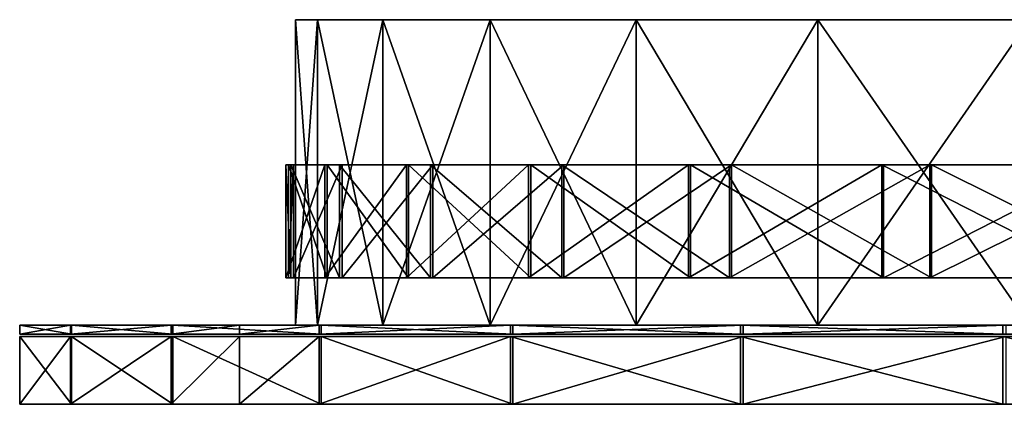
# Model space of a CAD drawing. Header units: millimetres. Extents: x 0 to 349, y 0 to 34.
# Tile 1 of 4: x 0 to 87, y 0 to 34. Entities that reach past the tile are written whole.
import ezdxf

# ---------------------------------------------------------------- set-up
doc = ezdxf.new("R2010")
doc.units = ezdxf.units.MM
doc.header["$LTSCALE"] = 25.4
doc.layers.get('0').update_dxf_attribs({"true_color": 0xff5454})

# ---------------------------------------------------------------- blocks, each defined once
blk = doc.blocks.new('RING-LED-L-WOOD-10282.STL')
at = {"color": 250, "true_color": 0x262626}
mesh = blk.add_polyface(dxfattribs=at)
corners = [(-23.563, -0.2, -149.006), (24.554, -0.2, -147.067), (0.574, -0.2, -149.978), (-47.23, -0.2, -144.174), (47.756, -0.2, -140.346), (-69.817, -0.2, -135.608), (69.58, -0.2, -129.99), (-90.736, -0.2, -123.53), (89.46, -0.2, -116.268), (-109.448, -0.2, -108.252), (106.882, -0.2, -99.535), (-125.466, -0.2, -90.171), (121.393, -0.2, -80.223), (-138.377, -0.2, -69.755), (132.619, -0.2, -58.834), (-147.845, -0.2, -47.532), (140.268, -0.2, -35.921), (-153.626, -0.2, -24.078), (144.143, -0.2, -12.078), (-155.57, -0.2), (144.143, -0.2, 12.078), (-153.626, -0.2, 24.078), (140.268, -0.2, 35.921), (-147.845, -0.2, 47.532), (132.619, -0.2, 58.834), (-138.377, -0.2, 69.755), (121.393, -0.2, 80.223), (-125.466, -0.2, 90.171), (106.882, -0.2, 99.535), (-109.448, -0.2, 108.252), (89.46, -0.2, 116.268), (-90.736, -0.2, 123.53), (69.58, -0.2, 129.99), (-69.817, -0.2, 135.608), (47.756, -0.2, 140.346), (-47.23, -0.2, 144.174), (24.554, -0.2, 147.067), (-23.563, -0.2, 149.006), (0.574, -0.2, 149.978)]
mesh.append_faces([[corners[k] for k in face] for face in [(0, 1, 2), (36, 37, 38)]], dxfattribs={"vtx0": -1, "color": 250})
mesh.append_faces([[corners[k] for k in face] for face in [(1, 3, 4), (4, 5, 6), (6, 7, 8), (8, 9, 10), (10, 11, 12), (12, 13, 14), (14, 15, 16), (16, 17, 18), (18, 19, 20), (20, 21, 22), (22, 23, 24), (24, 25, 26), (26, 27, 28), (28, 29, 30), (30, 31, 32), (32, 33, 34), (34, 35, 36)]], dxfattribs={"vtx0": -1, "vtx1": -1, "color": 250})
mesh.append_faces([[corners[k] for k in face] for face in [(1, 0, 3), (4, 3, 5), (6, 5, 7), (8, 7, 9), (10, 9, 11), (12, 11, 13), (14, 13, 15), (16, 15, 17), (18, 17, 19), (20, 19, 21), (22, 21, 23), (24, 23, 25), (26, 25, 27), (28, 27, 29), (30, 29, 31), (32, 31, 33), (34, 33, 35), (36, 35, 37)]], dxfattribs={"vtx0": -1, "vtx2": -1, "color": 250})
mesh = blk.add_polyface(dxfattribs=at)
corners = [(-155.57, -0.2), (-153.626, -27.2, -24.078), (-155.57, -27.2), (-153.626, -0.2, -24.078)]
mesh.append_faces([[corners[k] for k in face] for face in [(0, 1, 2), (1, 0, 3)]], dxfattribs={"vtx0": -1, "color": 250})
mesh = blk.add_polyface(dxfattribs=at)
corners = [(-153.626, -0.2, 24.078), (-155.57, -27.2), (-153.626, -27.2, 24.078), (-155.57, -0.2)]
mesh.append_faces([[corners[k] for k in face] for face in [(0, 1, 2), (1, 0, 3)]], dxfattribs={"vtx0": -1, "color": 250})
mesh = blk.add_polyface(dxfattribs=at)
corners = [(-153.626, -0.2, -24.078), (-147.845, -27.2, -47.532), (-153.626, -27.2, -24.078), (-147.845, -0.2, -47.532)]
mesh.append_faces([[corners[k] for k in face] for face in [(0, 1, 2), (1, 0, 3)]], dxfattribs={"vtx0": -1, "color": 250})
mesh = blk.add_polyface(dxfattribs=at)
corners = [(-147.845, -0.2, 47.532), (-153.626, -27.2, 24.078), (-147.845, -27.2, 47.532), (-153.626, -0.2, 24.078)]
mesh.append_faces([[corners[k] for k in face] for face in [(0, 1, 2), (1, 0, 3)]], dxfattribs={"vtx0": -1, "color": 250})
mesh = blk.add_polyface(dxfattribs=at)
corners = [(-147.845, -0.2, -47.532), (-138.377, -27.2, -69.755), (-147.845, -27.2, -47.532), (-138.377, -0.2, -69.755)]
mesh.append_faces([[corners[k] for k in face] for face in [(0, 1, 2), (1, 0, 3)]], dxfattribs={"vtx0": -1, "color": 250})
mesh = blk.add_polyface(dxfattribs=at)
corners = [(-138.377, -0.2, 69.755), (-147.845, -27.2, 47.532), (-138.377, -27.2, 69.755), (-147.845, -0.2, 47.532)]
mesh.append_faces([[corners[k] for k in face] for face in [(0, 1, 2), (1, 0, 3)]], dxfattribs={"vtx0": -1, "color": 250})
mesh = blk.add_polyface(dxfattribs=at)
corners = [(-138.377, -0.2, -69.755), (-125.466, -27.2, -90.171), (-138.377, -27.2, -69.755), (-125.466, -0.2, -90.171)]
mesh.append_faces([[corners[k] for k in face] for face in [(0, 1, 2), (1, 0, 3)]], dxfattribs={"vtx0": -1, "color": 250})
mesh = blk.add_polyface(dxfattribs=at)
corners = [(-125.466, -0.2, 90.171), (-138.377, -27.2, 69.755), (-125.466, -27.2, 90.171), (-138.377, -0.2, 69.755)]
mesh.append_faces([[corners[k] for k in face] for face in [(0, 1, 2), (1, 0, 3)]], dxfattribs={"vtx0": -1, "color": 250})
mesh = blk.add_polyface(dxfattribs=at)
corners = [(-125.466, -0.2, -90.171), (-109.448, -27.2, -108.252), (-125.466, -27.2, -90.171), (-109.448, -0.2, -108.252)]
mesh.append_faces([[corners[k] for k in face] for face in [(0, 1, 2), (1, 0, 3)]], dxfattribs={"vtx0": -1, "color": 250})
mesh = blk.add_polyface(dxfattribs=at)
corners = [(-109.448, -0.2, 108.252), (-125.466, -27.2, 90.171), (-109.448, -27.2, 108.252), (-125.466, -0.2, 90.171)]
mesh.append_faces([[corners[k] for k in face] for face in [(0, 1, 2), (1, 0, 3)]], dxfattribs={"vtx0": -1, "color": 250})
mesh = blk.add_polyface(dxfattribs=at)
corners = [(-90.736, -0.2, -123.53), (-109.448, -27.2, -108.252), (-109.448, -0.2, -108.252), (-90.736, -27.2, -123.53)]
mesh.append_faces([[corners[k] for k in face] for face in [(0, 1, 2), (1, 0, 3)]], dxfattribs={"vtx0": -1, "color": 250})
mesh = blk.add_polyface(dxfattribs=at)
corners = [(-90.736, -27.2, 123.53), (-109.448, -0.2, 108.252), (-109.448, -27.2, 108.252), (-90.736, -0.2, 123.53)]
mesh.append_faces([[corners[k] for k in face] for face in [(0, 1, 2), (1, 0, 3)]], dxfattribs={"vtx0": -1, "color": 250})
at = {"color": 7, "true_color": 0xffffff}
mesh = blk.add_polyface(dxfattribs=at)
corners = [(-156.4, -13.027, 9.355), (-155.959, -23.027, -14.842), (-156.4, -23.027, 9.355), (-155.959, -13.027, -14.842)]
mesh.append_faces([[corners[k] for k in face] for face in [(0, 1, 2), (1, 0, 3)]], dxfattribs={"vtx0": -1, "color": 7})
mesh = blk.add_polyface(dxfattribs=at)
corners = [(-152.974, -13.027, 33.313), (-156.4, -23.027, 9.355), (-152.974, -23.027, 33.313), (-156.4, -13.027, 9.355)]
mesh.append_faces([[corners[k] for k in face] for face in [(0, 1, 2), (1, 0, 3)]], dxfattribs={"vtx0": -1, "color": 7})
mesh = blk.add_polyface(dxfattribs=at)
corners = [(-34.146, -13.027, -148.475), (-10.086, -13.027, -150.929), (-10.093, -13.027, -151.149), (-34.105, -13.027, -148.26), (-57.465, -13.027, -141.999), (-57.39, -13.027, -141.793), (-79.452, -13.027, -131.886), (-79.345, -13.027, -131.695), (-99.544, -13.027, -118.395), (-99.408, -13.027, -118.223), (-117.226, -13.027, -101.871), (-117.064, -13.027, -101.724), (-132.047, -13.027, -82.738), (-131.863, -13.027, -82.618), (-143.625, -13.027, -61.486), (-143.424, -13.027, -61.397), (-151.664, -13.027, -38.659), (-151.452, -13.027, -38.603), (-155.959, -13.027, -14.842), (-155.741, -13.027, -14.821), (-156.4, -13.027, 9.355), (-156.181, -13.027, 9.342), (-152.76, -13.027, 33.264), (-152.974, -13.027, 33.313), (-145.568, -13.027, 56.335), (-145.771, -13.027, 56.417), (-134.786, -13.027, 77.963), (-134.974, -13.027, 78.077), (-120.693, -13.027, 97.594), (-120.86, -13.027, 97.736), (-103.648, -13.027, 114.726), (-103.791, -13.027, 114.892), (-84.089, -13.027, 128.919), (-84.203, -13.027, 129.106), (-62.516, -13.027, 139.81), (-62.599, -13.027, 140.013), (-39.482, -13.027, 147.12), (-39.531, -13.027, 147.333), (-15.577, -13.027, 150.661), (-15.591, -13.027, 150.88), (103.416, -13.027, -104.617), (118.892, -13.027, -86.032), (103.574, -13.027, -104.769), (118.711, -13.027, -85.907), (131.023, -13.027, -65.091), (130.825, -13.027, -64.997), (139.659, -13.027, -42.483), (139.449, -13.027, -42.421), (144.578, -13.027, -18.787), (144.36, -13.027, -18.759), (145.653, -13.027, 5.391), (145.434, -13.027, 5.383), (142.643, -13.027, 29.387), (142.858, -13.027, 29.43), (136.058, -13.027, 52.639), (136.263, -13.027, 52.715), (125.848, -13.027, 74.543), (126.039, -13.027, 74.651), (112.275, -13.027, 94.537), (112.446, -13.027, 94.674), (95.686, -13.027, 112.11), (95.832, -13.027, 112.272), (76.505, -13.027, 126.811), (76.625, -13.027, 126.995), (55.226, -13.027, 138.264), (55.314, -13.027, 138.465), (32.391, -13.027, 146.176), (32.446, -13.027, 146.389), (8.587, -13.027, 150.344), (8.608, -13.027, 150.563), (14.078, -13.027, -149.95), (14.05, -13.027, -149.733), (37.749, -13.027, -144.912), (37.687, -13.027, -144.701), (60.313, -13.027, -136.161), (60.218, -13.027, -135.964), (81.192, -13.027, -123.923), (81.067, -13.027, -123.743), (99.852, -13.027, -108.511), (99.699, -13.027, -108.354)]
mesh.append_faces([[corners[k] for k in face] for face in [(40, 41, 42), (78, 77, 79)]], dxfattribs={"vtx0": -1, "color": 7})
mesh.append_faces([[corners[k] for k in face] for face in [(0, 1, 2), (1, 0, 3), (3, 4, 5), (5, 6, 7), (7, 8, 9), (9, 10, 11), (11, 12, 13), (13, 14, 15), (15, 16, 17), (17, 18, 19), (19, 20, 21), (21, 20, 22), (22, 23, 24), (24, 25, 26), (26, 27, 28), (28, 29, 30), (30, 31, 32), (32, 33, 34), (34, 35, 36), (36, 37, 38), (41, 43, 44), (44, 45, 46), (46, 47, 48), (48, 49, 50), (50, 52, 53), (53, 54, 55), (55, 56, 57), (57, 58, 59), (59, 60, 61), (61, 62, 63), (63, 64, 65), (65, 66, 67), (67, 68, 69), (69, 38, 39), (70, 71, 72), (72, 73, 74), (74, 75, 76), (76, 77, 78)]], dxfattribs={"vtx0": -1, "vtx1": -1, "color": 7})
mesh.append_faces([[corners[k] for k in face] for face in [(3, 0, 4), (5, 4, 6), (7, 6, 8), (9, 8, 10), (11, 10, 12), (13, 12, 14), (15, 14, 16), (17, 16, 18), (19, 18, 20), (22, 20, 23), (24, 23, 25), (26, 25, 27), (28, 27, 29), (30, 29, 31), (32, 31, 33), (34, 33, 35), (36, 35, 37), (38, 37, 39), (41, 40, 43), (44, 43, 45), (46, 45, 47), (48, 47, 49), (50, 49, 51), (50, 51, 52), (53, 52, 54), (55, 54, 56), (57, 56, 58), (59, 58, 60), (61, 60, 62), (63, 62, 64), (65, 64, 66), (67, 66, 68), (69, 68, 38), (1, 70, 2), (70, 1, 71), (72, 71, 73), (74, 73, 75), (76, 75, 77)]], dxfattribs={"vtx0": -1, "vtx2": -1, "color": 7})
mesh = blk.add_polyface(dxfattribs=at)
corners = [(-156.181, -13.027, 9.342), (-152.76, -23.027, 33.264), (-156.181, -23.027, 9.342), (-152.76, -13.027, 33.264)]
mesh.append_faces([[corners[k] for k in face] for face in [(0, 1, 2), (1, 0, 3)]], dxfattribs={"vtx0": -1, "color": 7})
mesh = blk.add_polyface(dxfattribs=at)
corners = [(-155.741, -13.027, -14.821), (-156.181, -23.027, 9.342), (-155.741, -23.027, -14.821), (-156.181, -13.027, 9.342)]
mesh.append_faces([[corners[k] for k in face] for face in [(0, 1, 2), (1, 0, 3)]], dxfattribs={"vtx0": -1, "color": 7})
mesh = blk.add_polyface(dxfattribs=at)
corners = [(-155.959, -13.027, -14.842), (-151.664, -23.027, -38.659), (-155.959, -23.027, -14.842), (-151.664, -13.027, -38.659)]
mesh.append_faces([[corners[k] for k in face] for face in [(0, 1, 2), (1, 0, 3)]], dxfattribs={"vtx0": -1, "color": 7})
mesh = blk.add_polyface(dxfattribs=at)
corners = [(-151.452, -13.027, -38.603), (-155.741, -23.027, -14.821), (-151.452, -23.027, -38.603), (-155.741, -13.027, -14.821)]
mesh.append_faces([[corners[k] for k in face] for face in [(0, 1, 2), (1, 0, 3)]], dxfattribs={"vtx0": -1, "color": 7})
mesh = blk.add_polyface(dxfattribs=at)
corners = [(-145.771, -13.027, 56.417), (-152.974, -23.027, 33.313), (-145.771, -23.027, 56.417), (-152.974, -13.027, 33.313)]
mesh.append_faces([[corners[k] for k in face] for face in [(0, 1, 2), (1, 0, 3)]], dxfattribs={"vtx0": -1, "color": 7})
mesh = blk.add_polyface(dxfattribs=at)
corners = [(-152.76, -13.027, 33.264), (-145.568, -23.027, 56.335), (-152.76, -23.027, 33.264), (-145.568, -13.027, 56.335)]
mesh.append_faces([[corners[k] for k in face] for face in [(0, 1, 2), (1, 0, 3)]], dxfattribs={"vtx0": -1, "color": 7})
mesh = blk.add_polyface(dxfattribs=at)
corners = [(-151.664, -13.027, -38.659), (-143.625, -23.027, -61.486), (-151.664, -23.027, -38.659), (-143.625, -13.027, -61.486)]
mesh.append_faces([[corners[k] for k in face] for face in [(0, 1, 2), (1, 0, 3)]], dxfattribs={"vtx0": -1, "color": 7})
mesh = blk.add_polyface(dxfattribs=at)
corners = [(-143.424, -13.027, -61.397), (-151.452, -23.027, -38.603), (-143.424, -23.027, -61.397), (-151.452, -13.027, -38.603)]
mesh.append_faces([[corners[k] for k in face] for face in [(0, 1, 2), (1, 0, 3)]], dxfattribs={"vtx0": -1, "color": 7})
mesh = blk.add_polyface(dxfattribs=at)
corners = [(-134.974, -13.027, 78.077), (-145.771, -23.027, 56.417), (-134.974, -23.027, 78.077), (-145.771, -13.027, 56.417)]
mesh.append_faces([[corners[k] for k in face] for face in [(0, 1, 2), (1, 0, 3)]], dxfattribs={"vtx0": -1, "color": 7})
mesh = blk.add_polyface(dxfattribs=at)
corners = [(-145.568, -13.027, 56.335), (-134.786, -23.027, 77.963), (-145.568, -23.027, 56.335), (-134.786, -13.027, 77.963)]
mesh.append_faces([[corners[k] for k in face] for face in [(0, 1, 2), (1, 0, 3)]], dxfattribs={"vtx0": -1, "color": 7})
mesh = blk.add_polyface(dxfattribs=at)
corners = [(-143.625, -13.027, -61.486), (-132.047, -23.027, -82.738), (-143.625, -23.027, -61.486), (-132.047, -13.027, -82.738)]
mesh.append_faces([[corners[k] for k in face] for face in [(0, 1, 2), (1, 0, 3)]], dxfattribs={"vtx0": -1, "color": 7})
mesh = blk.add_polyface(dxfattribs=at)
corners = [(-131.863, -13.027, -82.618), (-143.424, -23.027, -61.397), (-131.863, -23.027, -82.618), (-143.424, -13.027, -61.397)]
mesh.append_faces([[corners[k] for k in face] for face in [(0, 1, 2), (1, 0, 3)]], dxfattribs={"vtx0": -1, "color": 7})
mesh = blk.add_polyface(dxfattribs=at)
corners = [(-120.86, -13.027, 97.736), (-134.974, -23.027, 78.077), (-120.86, -23.027, 97.736), (-134.974, -13.027, 78.077)]
mesh.append_faces([[corners[k] for k in face] for face in [(0, 1, 2), (1, 0, 3)]], dxfattribs={"vtx0": -1, "color": 7})
mesh = blk.add_polyface(dxfattribs=at)
corners = [(-134.786, -13.027, 77.963), (-120.693, -23.027, 97.594), (-134.786, -23.027, 77.963), (-120.693, -13.027, 97.594)]
mesh.append_faces([[corners[k] for k in face] for face in [(0, 1, 2), (1, 0, 3)]], dxfattribs={"vtx0": -1, "color": 7})
mesh = blk.add_polyface(dxfattribs=at)
corners = [(-132.047, -13.027, -82.738), (-117.226, -23.027, -101.871), (-132.047, -23.027, -82.738), (-117.226, -13.027, -101.871)]
mesh.append_faces([[corners[k] for k in face] for face in [(0, 1, 2), (1, 0, 3)]], dxfattribs={"vtx0": -1, "color": 7})
mesh = blk.add_polyface(dxfattribs=at)
corners = [(-117.064, -13.027, -101.724), (-131.863, -23.027, -82.618), (-117.064, -23.027, -101.724), (-131.863, -13.027, -82.618)]
mesh.append_faces([[corners[k] for k in face] for face in [(0, 1, 2), (1, 0, 3)]], dxfattribs={"vtx0": -1, "color": 7})
mesh = blk.add_polyface(dxfattribs=at)
corners = [(-103.791, -13.027, 114.892), (-120.86, -23.027, 97.736), (-103.791, -23.027, 114.892), (-120.86, -13.027, 97.736)]
mesh.append_faces([[corners[k] for k in face] for face in [(0, 1, 2), (1, 0, 3)]], dxfattribs={"vtx0": -1, "color": 7})
mesh = blk.add_polyface(dxfattribs=at)
corners = [(-120.693, -13.027, 97.594), (-103.648, -23.027, 114.726), (-120.693, -23.027, 97.594), (-103.648, -13.027, 114.726)]
mesh.append_faces([[corners[k] for k in face] for face in [(0, 1, 2), (1, 0, 3)]], dxfattribs={"vtx0": -1, "color": 7})
mesh = blk.add_polyface(dxfattribs=at)
corners = [(-99.544, -13.027, -118.395), (-117.226, -23.027, -101.871), (-117.226, -13.027, -101.871), (-99.544, -23.027, -118.395)]
mesh.append_faces([[corners[k] for k in face] for face in [(0, 1, 2), (1, 0, 3)]], dxfattribs={"vtx0": -1, "color": 7})
mesh = blk.add_polyface(dxfattribs=at)
corners = [(-99.408, -23.027, -118.223), (-117.064, -13.027, -101.724), (-117.064, -23.027, -101.724), (-99.408, -13.027, -118.223)]
mesh.append_faces([[corners[k] for k in face] for face in [(0, 1, 2), (1, 0, 3)]], dxfattribs={"vtx0": -1, "color": 7})
mesh = blk.add_polyface(dxfattribs=at)
corners = [(-84.203, -23.027, 129.106), (-103.791, -13.027, 114.892), (-103.791, -23.027, 114.892), (-84.203, -13.027, 129.106)]
mesh.append_faces([[corners[k] for k in face] for face in [(0, 1, 2), (1, 0, 3)]], dxfattribs={"vtx0": -1, "color": 7})
mesh = blk.add_polyface(dxfattribs=at)
corners = [(-84.089, -13.027, 128.919), (-103.648, -23.027, 114.726), (-103.648, -13.027, 114.726), (-84.089, -23.027, 128.919)]
mesh.append_faces([[corners[k] for k in face] for face in [(0, 1, 2), (1, 0, 3)]], dxfattribs={"vtx0": -1, "color": 7})
mesh = blk.add_polyface(dxfattribs=at)
corners = [(-79.452, -13.027, -131.886), (-99.544, -23.027, -118.395), (-99.544, -13.027, -118.395), (-79.452, -23.027, -131.886)]
mesh.append_faces([[corners[k] for k in face] for face in [(0, 1, 2), (1, 0, 3)]], dxfattribs={"vtx0": -1, "color": 7})
mesh = blk.add_polyface(dxfattribs=at)
corners = [(-79.345, -23.027, -131.695), (-99.408, -13.027, -118.223), (-99.408, -23.027, -118.223), (-79.345, -13.027, -131.695)]
mesh.append_faces([[corners[k] for k in face] for face in [(0, 1, 2), (1, 0, 3)]], dxfattribs={"vtx0": -1, "color": 7})
mesh = blk.add_polyface(dxfattribs=at)
corners = [(14.078, -23.027, -149.95), (-10.086, -23.027, -150.929), (-10.093, -23.027, -151.149), (14.05, -23.027, -149.733), (37.749, -23.027, -144.912), (37.687, -23.027, -144.701), (60.313, -23.027, -136.161), (60.218, -23.027, -135.964), (81.192, -23.027, -123.923), (81.067, -23.027, -123.743), (99.852, -23.027, -108.511), (99.699, -23.027, -108.354), (118.892, -23.027, -86.032), (103.416, -23.027, -104.617), (103.574, -23.027, -104.769), (118.711, -23.027, -85.907), (131.023, -23.027, -65.091), (130.825, -23.027, -64.997), (139.659, -23.027, -42.483), (139.449, -23.027, -42.421), (144.578, -23.027, -18.787), (144.36, -23.027, -18.759), (145.653, -23.027, 5.391), (145.434, -23.027, 5.383), (142.643, -23.027, 29.387), (142.858, -23.027, 29.43), (136.058, -23.027, 52.639), (136.263, -23.027, 52.715), (125.848, -23.027, 74.543), (126.039, -23.027, 74.651), (112.275, -23.027, 94.537), (112.446, -23.027, 94.674), (95.686, -23.027, 112.11), (95.832, -23.027, 112.272), (76.505, -23.027, 126.811), (76.625, -23.027, 126.995), (55.226, -23.027, 138.264), (55.314, -23.027, 138.465), (32.391, -23.027, 146.176), (32.446, -23.027, 146.389), (8.587, -23.027, 150.344), (8.608, -23.027, 150.563), (-15.577, -23.027, 150.661), (-15.591, -23.027, 150.88), (-34.146, -23.027, -148.475), (-34.105, -23.027, -148.26), (-57.465, -23.027, -141.999), (-57.39, -23.027, -141.793), (-79.452, -23.027, -131.886), (-79.345, -23.027, -131.695), (-99.544, -23.027, -118.395), (-99.408, -23.027, -118.223), (-117.226, -23.027, -101.871), (-117.064, -23.027, -101.724), (-132.047, -23.027, -82.738), (-131.863, -23.027, -82.618), (-143.625, -23.027, -61.486), (-143.424, -23.027, -61.397), (-151.664, -23.027, -38.659), (-151.452, -23.027, -38.603), (-155.959, -23.027, -14.842), (-155.741, -23.027, -14.821), (-156.4, -23.027, 9.355), (-156.181, -23.027, 9.342), (-152.76, -23.027, 33.264), (-152.974, -23.027, 33.313), (-145.568, -23.027, 56.335), (-145.771, -23.027, 56.417), (-134.786, -23.027, 77.963), (-134.974, -23.027, 78.077), (-120.693, -23.027, 97.594), (-120.86, -23.027, 97.736), (-103.648, -23.027, 114.726), (-103.791, -23.027, 114.892), (-84.089, -23.027, 128.919), (-84.203, -23.027, 129.106), (-62.516, -23.027, 139.81), (-62.599, -23.027, 140.013), (-39.482, -23.027, 147.12), (-39.531, -23.027, 147.333)]
mesh.append_faces([[corners[k] for k in face] for face in [(9, 10, 11), (12, 13, 14)]], dxfattribs={"vtx0": -1, "color": 7})
mesh.append_faces([[corners[k] for k in face] for face in [(0, 1, 2), (1, 0, 3), (3, 4, 5), (5, 6, 7), (7, 8, 9), (13, 12, 15), (15, 16, 17), (17, 18, 19), (19, 20, 21), (21, 22, 23), (23, 22, 24), (24, 25, 26), (26, 27, 28), (28, 29, 30), (30, 31, 32), (32, 33, 34), (34, 35, 36), (36, 37, 38), (38, 39, 40), (40, 41, 42), (44, 45, 46), (46, 47, 48), (48, 49, 50), (50, 51, 52), (52, 53, 54), (54, 55, 56), (56, 57, 58), (58, 59, 60), (60, 61, 62), (62, 64, 65), (65, 66, 67), (67, 68, 69), (69, 70, 71), (71, 72, 73), (73, 74, 75), (75, 76, 77), (77, 78, 79), (79, 42, 43)]], dxfattribs={"vtx0": -1, "vtx1": -1, "color": 7})
mesh.append_faces([[corners[k] for k in face] for face in [(3, 0, 4), (5, 4, 6), (7, 6, 8), (9, 8, 10), (15, 12, 16), (17, 16, 18), (19, 18, 20), (21, 20, 22), (24, 22, 25), (26, 25, 27), (28, 27, 29), (30, 29, 31), (32, 31, 33), (34, 33, 35), (36, 35, 37), (38, 37, 39), (40, 39, 41), (42, 41, 43), (1, 44, 2), (44, 1, 45), (46, 45, 47), (48, 47, 49), (50, 49, 51), (52, 51, 53), (54, 53, 55), (56, 55, 57), (58, 57, 59), (60, 59, 61), (62, 61, 63), (62, 63, 64), (65, 64, 66), (67, 66, 68), (69, 68, 70), (71, 70, 72), (73, 72, 74), (75, 74, 76), (77, 76, 78), (79, 78, 42)]], dxfattribs={"vtx0": -1, "vtx2": -1, "color": 7})
at = {"color": 250, "true_color": 0x262626}
mesh = blk.add_polyface(dxfattribs=at)
corners = [(-179.915, -27.2, 13.926), (-179.89, -28, -14.237), (-179.915, -28, 13.926), (-179.89, -27.2, -14.237)]
mesh.append_faces([[corners[k] for k in face] for face in [(0, 1, 2), (1, 0, 3)]], dxfattribs={"vtx0": -1, "color": 250})
mesh = blk.add_polyface(dxfattribs=at)
corners = [(-175.422, -27.2, 41.729), (-179.915, -28, 13.926), (-175.422, -28, 41.729), (-179.915, -27.2, 13.926)]
mesh.append_faces([[corners[k] for k in face] for face in [(0, 1, 2), (1, 0, 3)]], dxfattribs={"vtx0": -1, "color": 250})
mesh = blk.add_polyface(dxfattribs=at)
corners = [(-40.321, -27.2, -171.495), (15.779, -27.2, -173.705), (-12.36, -27.2, -174.864), (43.368, -27.2, -168.047), (-67.38, -27.2, -163.683), (69.692, -27.2, -158.037), (-92.835, -27.2, -151.632), (94.07, -27.2, -143.933), (-116.027, -27.2, -135.655), (115.869, -27.2, -126.102), (-136.356, -27.2, -116.163), (134.526, -27.2, -105.005), (-153.295, -27.2, -93.663), (149.557, -27.2, -81.188), (-166.405, -27.2, -68.738), (160.573, -27.2, -55.269), (-175.347, -27.2, -42.032), (167.289, -27.2, -27.918), (-179.89, -27.2, -14.237), (169.53, -27.2, 0.156), (-179.915, -27.2, 13.926), (167.239, -27.2, 28.226), (-175.422, -27.2, 41.729), (160.474, -27.2, 55.565), (-166.527, -27.2, 68.45), (149.412, -27.2, 81.465), (-160.497, -27.2, 81.188), (-153.462, -27.2, 93.399), (134.339, -27.2, 105.255), (-136.563, -27.2, 115.93), (115.644, -27.2, 126.319), (-116.269, -27.2, 135.457), (93.813, -27.2, 144.111), (-93.105, -27.2, 151.476), (69.41, -27.2, 158.171), (-67.672, -27.2, 163.572), (43.068, -27.2, 168.134), (-40.627, -27.2, 171.432), (15.469, -27.2, 173.743), (-12.673, -27.2, 174.852)]
mesh.append_faces([[corners[k] for k in face] for face in [(0, 1, 2), (38, 37, 39)]], dxfattribs={"vtx0": -1, "color": 250})
mesh.append_faces([[corners[k] for k in face] for face in [(1, 0, 3), (3, 4, 5), (5, 6, 7), (7, 8, 9), (9, 10, 11), (11, 12, 13), (13, 14, 15), (15, 16, 17), (17, 18, 19), (19, 20, 21), (21, 22, 23), (23, 24, 25), (25, 27, 28), (28, 29, 30), (30, 31, 32), (32, 33, 34), (34, 35, 36), (36, 37, 38)]], dxfattribs={"vtx0": -1, "vtx1": -1, "color": 250})
mesh.append_faces([[corners[k] for k in face] for face in [(3, 0, 4), (5, 4, 6), (7, 6, 8), (9, 8, 10), (11, 10, 12), (13, 12, 14), (15, 14, 16), (17, 16, 18), (19, 18, 20), (21, 20, 22), (23, 22, 24), (25, 24, 26), (25, 26, 27), (28, 27, 29), (30, 29, 31), (32, 31, 33), (34, 33, 35), (36, 35, 37)]], dxfattribs={"vtx0": -1, "vtx2": -1, "color": 250})
mesh = blk.add_polyface(dxfattribs=at)
corners = [(-179.89, -27.2, -14.237), (-175.347, -28, -42.032), (-179.89, -28, -14.237), (-175.347, -27.2, -42.032)]
mesh.append_faces([[corners[k] for k in face] for face in [(0, 1, 2), (1, 0, 3)]], dxfattribs={"vtx0": -1, "color": 250})
mesh = blk.add_polyface(dxfattribs=at)
corners = [(-166.527, -27.2, 68.45), (-175.422, -28, 41.729), (-166.527, -28, 68.45), (-175.422, -27.2, 41.729)]
mesh.append_faces([[corners[k] for k in face] for face in [(0, 1, 2), (1, 0, 3)]], dxfattribs={"vtx0": -1, "color": 250})
mesh = blk.add_polyface(dxfattribs=at)
corners = [(-175.347, -27.2, -42.032), (-166.405, -28, -68.738), (-175.347, -28, -42.032), (-166.405, -27.2, -68.738)]
mesh.append_faces([[corners[k] for k in face] for face in [(0, 1, 2), (1, 0, 3)]], dxfattribs={"vtx0": -1, "color": 250})
mesh = blk.add_polyface(dxfattribs=at)
corners = [(-160.497, -27.2, 81.188), (-166.527, -28, 68.45), (-160.497, -28, 81.188), (-166.527, -27.2, 68.45)]
mesh.append_faces([[corners[k] for k in face] for face in [(0, 1, 2), (1, 0, 3)]], dxfattribs={"vtx0": -1, "color": 250})
mesh = blk.add_polyface(dxfattribs=at)
corners = [(-166.405, -27.2, -68.738), (-153.295, -28, -93.663), (-166.405, -28, -68.738), (-153.295, -27.2, -93.663)]
mesh.append_faces([[corners[k] for k in face] for face in [(0, 1, 2), (1, 0, 3)]], dxfattribs={"vtx0": -1, "color": 250})
mesh = blk.add_polyface(dxfattribs=at)
corners = [(-153.462, -27.2, 93.399), (-160.497, -28, 81.188), (-153.462, -28, 93.399), (-160.497, -27.2, 81.188)]
mesh.append_faces([[corners[k] for k in face] for face in [(0, 1, 2), (1, 0, 3)]], dxfattribs={"vtx0": -1, "color": 250})
mesh = blk.add_polyface(dxfattribs=at)
corners = [(24.554, -27.2, -147.067), (-23.563, -27.2, -149.006), (0.574, -27.2, -149.978), (-47.23, -27.2, -144.174), (47.756, -27.2, -140.346), (-69.817, -27.2, -135.608), (69.58, -27.2, -129.99), (-90.736, -27.2, -123.53), (89.46, -27.2, -116.268), (-109.448, -27.2, -108.252), (106.882, -27.2, -99.535), (-125.466, -27.2, -90.171), (121.393, -27.2, -80.223), (-138.377, -27.2, -69.755), (132.619, -27.2, -58.834), (-147.845, -27.2, -47.532), (140.268, -27.2, -35.921), (-153.626, -27.2, -24.078), (144.143, -27.2, -12.078), (-155.57, -27.2), (144.143, -27.2, 12.078), (-153.626, -27.2, 24.078), (140.268, -27.2, 35.921), (-147.845, -27.2, 47.532), (132.619, -27.2, 58.834), (-138.377, -27.2, 69.755), (121.393, -27.2, 80.223), (-125.466, -27.2, 90.171), (106.882, -27.2, 99.535), (-109.448, -27.2, 108.252), (89.46, -27.2, 116.268), (-90.736, -27.2, 123.53), (69.58, -27.2, 129.99), (-69.817, -27.2, 135.608), (47.756, -27.2, 140.346), (-47.23, -27.2, 144.174), (24.554, -27.2, 147.067), (-23.563, -27.2, 149.006), (0.574, -27.2, 149.978)]
mesh.append_faces([[corners[k] for k in face] for face in [(0, 1, 2), (37, 36, 38)]], dxfattribs={"vtx0": -1, "color": 250})
mesh.append_faces([[corners[k] for k in face] for face in [(1, 0, 3), (3, 4, 5), (5, 6, 7), (7, 8, 9), (9, 10, 11), (11, 12, 13), (13, 14, 15), (15, 16, 17), (17, 18, 19), (19, 20, 21), (21, 22, 23), (23, 24, 25), (25, 26, 27), (27, 28, 29), (29, 30, 31), (31, 32, 33), (33, 34, 35), (35, 36, 37)]], dxfattribs={"vtx0": -1, "vtx1": -1, "color": 250})
mesh.append_faces([[corners[k] for k in face] for face in [(3, 0, 4), (5, 4, 6), (7, 6, 8), (9, 8, 10), (11, 10, 12), (13, 12, 14), (15, 14, 16), (17, 16, 18), (19, 18, 20), (21, 20, 22), (23, 22, 24), (25, 24, 26), (27, 26, 28), (29, 28, 30), (31, 30, 32), (33, 32, 34), (35, 34, 36)]], dxfattribs={"vtx0": -1, "vtx2": -1, "color": 250})
mesh = blk.add_polyface(dxfattribs=at)
corners = [(-136.563, -27.2, 115.93), (-153.462, -28, 93.399), (-136.563, -28, 115.93), (-153.462, -27.2, 93.399)]
mesh.append_faces([[corners[k] for k in face] for face in [(0, 1, 2), (1, 0, 3)]], dxfattribs={"vtx0": -1, "color": 250})
mesh = blk.add_polyface(dxfattribs=at)
corners = [(-153.295, -27.2, -93.663), (-136.356, -28, -116.163), (-153.295, -28, -93.663), (-136.356, -27.2, -116.163)]
mesh.append_faces([[corners[k] for k in face] for face in [(0, 1, 2), (1, 0, 3)]], dxfattribs={"vtx0": -1, "color": 250})
mesh = blk.add_polyface(dxfattribs=at)
corners = [(-116.269, -28, 135.457), (-136.563, -27.2, 115.93), (-136.563, -28, 115.93), (-116.269, -27.2, 135.457)]
mesh.append_faces([[corners[k] for k in face] for face in [(0, 1, 2), (1, 0, 3)]], dxfattribs={"vtx0": -1, "color": 250})
mesh = blk.add_polyface(dxfattribs=at)
corners = [(-116.027, -27.2, -135.655), (-136.356, -28, -116.163), (-136.356, -27.2, -116.163), (-116.027, -28, -135.655)]
mesh.append_faces([[corners[k] for k in face] for face in [(0, 1, 2), (1, 0, 3)]], dxfattribs={"vtx0": -1, "color": 250})
mesh = blk.add_polyface(dxfattribs=at)
corners = [(-93.105, -28, 151.476), (-116.269, -27.2, 135.457), (-116.269, -28, 135.457), (-93.105, -27.2, 151.476)]
mesh.append_faces([[corners[k] for k in face] for face in [(0, 1, 2), (1, 0, 3)]], dxfattribs={"vtx0": -1, "color": 250})
mesh = blk.add_polyface(dxfattribs=at)
corners = [(-92.835, -27.2, -151.632), (-116.027, -28, -135.655), (-116.027, -27.2, -135.655), (-92.835, -28, -151.632)]
mesh.append_faces([[corners[k] for k in face] for face in [(0, 1, 2), (1, 0, 3)]], dxfattribs={"vtx0": -1, "color": 250})
mesh = blk.add_polyface(dxfattribs=at)
corners = [(-67.672, -28, 163.572), (-93.105, -27.2, 151.476), (-93.105, -28, 151.476), (-67.672, -27.2, 163.572)]
mesh.append_faces([[corners[k] for k in face] for face in [(0, 1, 2), (1, 0, 3)]], dxfattribs={"vtx0": -1, "color": 250})
mesh = blk.add_polyface(dxfattribs=at)
corners = [(15.779, -28, -173.705), (-40.321, -28, -171.495), (-12.36, -28, -174.864), (43.368, -28, -168.047), (-67.38, -28, -163.683), (69.692, -28, -158.037), (-92.835, -28, -151.632), (94.07, -28, -143.933), (-116.027, -28, -135.655), (115.869, -28, -126.102), (-136.356, -28, -116.163), (134.526, -28, -105.005), (-153.295, -28, -93.663), (149.557, -28, -81.188), (-166.405, -28, -68.738), (160.573, -28, -55.269), (-175.347, -28, -42.032), (167.289, -28, -27.918), (-179.89, -28, -14.237), (169.53, -28, 0.156), (-179.915, -28, 13.926), (167.239, -28, 28.226), (-175.422, -28, 41.729), (160.474, -28, 55.565), (-166.527, -28, 68.45), (149.412, -28, 81.465), (-160.497, -28, 81.188), (-153.462, -28, 93.399), (134.339, -28, 105.255), (-136.563, -28, 115.93), (115.644, -28, 126.319), (-116.269, -28, 135.457), (93.813, -28, 144.111), (-93.105, -28, 151.476), (69.41, -28, 158.171), (-67.672, -28, 163.572), (43.068, -28, 168.134), (-40.627, -28, 171.432), (15.469, -28, 173.743), (-12.673, -28, 174.852)]
mesh.append_faces([[corners[k] for k in face] for face in [(0, 1, 2), (37, 38, 39)]], dxfattribs={"vtx0": -1, "color": 250})
mesh.append_faces([[corners[k] for k in face] for face in [(1, 3, 4), (4, 5, 6), (6, 7, 8), (8, 9, 10), (10, 11, 12), (12, 13, 14), (14, 15, 16), (16, 17, 18), (18, 19, 20), (20, 21, 22), (22, 23, 24), (24, 25, 26), (26, 25, 27), (27, 28, 29), (29, 30, 31), (31, 32, 33), (33, 34, 35), (35, 36, 37)]], dxfattribs={"vtx0": -1, "vtx1": -1, "color": 250})
mesh.append_faces([[corners[k] for k in face] for face in [(1, 0, 3), (4, 3, 5), (6, 5, 7), (8, 7, 9), (10, 9, 11), (12, 11, 13), (14, 13, 15), (16, 15, 17), (18, 17, 19), (20, 19, 21), (22, 21, 23), (24, 23, 25), (27, 25, 28), (29, 28, 30), (31, 30, 32), (33, 32, 34), (35, 34, 36), (37, 36, 38)]], dxfattribs={"vtx0": -1, "vtx2": -1, "color": 250})
at = {"color": 29, "true_color": 0x40301e}
mesh = blk.add_polyface(dxfattribs=at)
corners = [(-179.915, -28.2, 13.926), (-179.89, -34.2, -14.237), (-179.915, -34.2, 13.926), (-179.89, -28.2, -14.237)]
mesh.append_faces([[corners[k] for k in face] for face in [(0, 1, 2), (1, 0, 3)]], dxfattribs={"vtx0": -1, "color": 29})
mesh = blk.add_polyface(dxfattribs=at)
corners = [(-175.422, -28.2, 41.729), (-179.915, -34.2, 13.926), (-175.422, -34.2, 41.729), (-179.915, -28.2, 13.926)]
mesh.append_faces([[corners[k] for k in face] for face in [(0, 1, 2), (1, 0, 3)]], dxfattribs={"vtx0": -1, "color": 29})
at = {"color": 0}
mesh = blk.add_polyface(dxfattribs=at)
corners = [(-40.321, -28.2, -171.495), (15.779, -28.2, -173.705), (-12.36, -28.2, -174.864), (43.368, -28.2, -168.047), (-67.38, -28.2, -163.683), (69.692, -28.2, -158.037), (-92.835, -28.2, -151.632), (94.07, -28.2, -143.933), (-116.027, -28.2, -135.655), (115.869, -28.2, -126.102), (-136.356, -28.2, -116.163), (134.526, -28.2, -105.005), (-153.295, -28.2, -93.663), (149.557, -28.2, -81.188), (-166.405, -28.2, -68.738), (160.573, -28.2, -55.269), (-175.347, -28.2, -42.032), (167.289, -28.2, -27.918), (-179.89, -28.2, -14.237), (169.53, -28.2, 0.156), (-179.915, -28.2, 13.926), (167.239, -28.2, 28.226), (-175.422, -28.2, 41.729), (160.474, -28.2, 55.565), (-166.527, -28.2, 68.45), (149.412, -28.2, 81.465), (-160.497, -28.2, 81.188), (-153.462, -28.2, 93.399), (134.339, -28.2, 105.255), (-136.563, -28.2, 115.93), (115.644, -28.2, 126.319), (-116.269, -28.2, 135.457), (93.813, -28.2, 144.111), (-93.105, -28.2, 151.476), (69.41, -28.2, 158.171), (-67.672, -28.2, 163.572), (43.068, -28.2, 168.134), (-40.627, -28.2, 171.432), (15.469, -28.2, 173.743), (-12.673, -28.2, 174.852)]
mesh.append_faces([[corners[k] for k in face] for face in [(0, 1, 2), (38, 37, 39)]], dxfattribs={"vtx0": -1, "color": 0})
mesh.append_faces([[corners[k] for k in face] for face in [(1, 0, 3), (3, 4, 5), (5, 6, 7), (7, 8, 9), (9, 10, 11), (11, 12, 13), (13, 14, 15), (15, 16, 17), (17, 18, 19), (19, 20, 21), (21, 22, 23), (23, 24, 25), (25, 27, 28), (28, 29, 30), (30, 31, 32), (32, 33, 34), (34, 35, 36), (36, 37, 38)]], dxfattribs={"vtx0": -1, "vtx1": -1, "color": 0})
mesh.append_faces([[corners[k] for k in face] for face in [(3, 0, 4), (5, 4, 6), (7, 6, 8), (9, 8, 10), (11, 10, 12), (13, 12, 14), (15, 14, 16), (17, 16, 18), (19, 18, 20), (21, 20, 22), (23, 22, 24), (25, 24, 26), (25, 26, 27), (28, 27, 29), (30, 29, 31), (32, 31, 33), (34, 33, 35), (36, 35, 37)]], dxfattribs={"vtx0": -1, "vtx2": -1, "color": 0})
at = {"color": 29, "true_color": 0x40301e}
mesh = blk.add_polyface(dxfattribs=at)
corners = [(-179.89, -28.2, -14.237), (-175.347, -34.2, -42.032), (-179.89, -34.2, -14.237), (-175.347, -28.2, -42.032)]
mesh.append_faces([[corners[k] for k in face] for face in [(0, 1, 2), (1, 0, 3)]], dxfattribs={"vtx0": -1, "color": 29})
mesh = blk.add_polyface(dxfattribs=at)
corners = [(-166.527, -28.2, 68.45), (-175.422, -34.2, 41.729), (-166.527, -34.2, 68.45), (-175.422, -28.2, 41.729)]
mesh.append_faces([[corners[k] for k in face] for face in [(0, 1, 2), (1, 0, 3)]], dxfattribs={"vtx0": -1, "color": 29})
mesh = blk.add_polyface(dxfattribs=at)
corners = [(-175.347, -28.2, -42.032), (-166.405, -34.2, -68.738), (-175.347, -34.2, -42.032), (-166.405, -28.2, -68.738)]
mesh.append_faces([[corners[k] for k in face] for face in [(0, 1, 2), (1, 0, 3)]], dxfattribs={"vtx0": -1, "color": 29})
mesh = blk.add_polyface(dxfattribs=at)
corners = [(-160.497, -28.2, 81.188), (-166.527, -34.2, 68.45), (-160.497, -34.2, 81.188), (-166.527, -28.2, 68.45)]
mesh.append_faces([[corners[k] for k in face] for face in [(0, 1, 2), (1, 0, 3)]], dxfattribs={"vtx0": -1, "color": 29})
mesh = blk.add_polyface(dxfattribs=at)
corners = [(-166.405, -28.2, -68.738), (-153.295, -34.2, -93.663), (-166.405, -34.2, -68.738), (-153.295, -28.2, -93.663)]
mesh.append_faces([[corners[k] for k in face] for face in [(0, 1, 2), (1, 0, 3)]], dxfattribs={"vtx0": -1, "color": 29})
mesh = blk.add_polyface(dxfattribs=at)
corners = [(-153.462, -28.2, 93.399), (-160.497, -34.2, 81.188), (-153.462, -34.2, 93.399), (-160.497, -28.2, 81.188)]
mesh.append_faces([[corners[k] for k in face] for face in [(0, 1, 2), (1, 0, 3)]], dxfattribs={"vtx0": -1, "color": 29})
mesh = blk.add_polyface(dxfattribs=at)
corners = [(-136.563, -28.2, 115.93), (-153.462, -34.2, 93.399), (-136.563, -34.2, 115.93), (-153.462, -28.2, 93.399)]
mesh.append_faces([[corners[k] for k in face] for face in [(0, 1, 2), (1, 0, 3)]], dxfattribs={"vtx0": -1, "color": 29})
mesh = blk.add_polyface(dxfattribs=at)
corners = [(-153.295, -28.2, -93.663), (-136.356, -34.2, -116.163), (-153.295, -34.2, -93.663), (-136.356, -28.2, -116.163)]
mesh.append_faces([[corners[k] for k in face] for face in [(0, 1, 2), (1, 0, 3)]], dxfattribs={"vtx0": -1, "color": 29})
mesh = blk.add_polyface(dxfattribs=at)
corners = [(-116.269, -34.2, 135.457), (-136.563, -28.2, 115.93), (-136.563, -34.2, 115.93), (-116.269, -28.2, 135.457)]
mesh.append_faces([[corners[k] for k in face] for face in [(0, 1, 2), (1, 0, 3)]], dxfattribs={"vtx0": -1, "color": 29})
mesh = blk.add_polyface(dxfattribs=at)
corners = [(-116.027, -28.2, -135.655), (-136.356, -34.2, -116.163), (-136.356, -28.2, -116.163), (-116.027, -34.2, -135.655)]
mesh.append_faces([[corners[k] for k in face] for face in [(0, 1, 2), (1, 0, 3)]], dxfattribs={"vtx0": -1, "color": 29})
mesh = blk.add_polyface(dxfattribs=at)
corners = [(-93.105, -34.2, 151.476), (-116.269, -28.2, 135.457), (-116.269, -34.2, 135.457), (-93.105, -28.2, 151.476)]
mesh.append_faces([[corners[k] for k in face] for face in [(0, 1, 2), (1, 0, 3)]], dxfattribs={"vtx0": -1, "color": 29})
mesh = blk.add_polyface(dxfattribs=at)
corners = [(-92.835, -28.2, -151.632), (-116.027, -34.2, -135.655), (-116.027, -28.2, -135.655), (-92.835, -34.2, -151.632)]
mesh.append_faces([[corners[k] for k in face] for face in [(0, 1, 2), (1, 0, 3)]], dxfattribs={"vtx0": -1, "color": 29})
mesh = blk.add_polyface(dxfattribs=at)
corners = [(-67.672, -34.2, 163.572), (-93.105, -28.2, 151.476), (-93.105, -34.2, 151.476), (-67.672, -28.2, 163.572)]
mesh.append_faces([[corners[k] for k in face] for face in [(0, 1, 2), (1, 0, 3)]], dxfattribs={"vtx0": -1, "color": 29})
at = {"color": 253, "true_color": 0xc1b094}
mesh = blk.add_polyface(dxfattribs=at)
corners = [(15.779, -34.2, -173.705), (-40.321, -34.2, -171.495), (-12.36, -34.2, -174.864), (43.368, -34.2, -168.047), (-67.38, -34.2, -163.683), (69.692, -34.2, -158.037), (-92.835, -34.2, -151.632), (94.07, -34.2, -143.933), (-116.027, -34.2, -135.655), (115.869, -34.2, -126.102), (-136.356, -34.2, -116.163), (134.526, -34.2, -105.005), (-153.295, -34.2, -93.663), (149.557, -34.2, -81.188), (-166.405, -34.2, -68.738), (160.573, -34.2, -55.269), (-175.347, -34.2, -42.032), (167.289, -34.2, -27.918), (-179.89, -34.2, -14.237), (169.53, -34.2, 0.156), (-179.915, -34.2, 13.926), (167.239, -34.2, 28.226), (-175.422, -34.2, 41.729), (160.474, -34.2, 55.565), (-166.527, -34.2, 68.45), (149.412, -34.2, 81.465), (-160.497, -34.2, 81.188), (-153.462, -34.2, 93.399), (134.339, -34.2, 105.255), (-136.563, -34.2, 115.93), (115.644, -34.2, 126.319), (-116.269, -34.2, 135.457), (93.813, -34.2, 144.111), (-93.105, -34.2, 151.476), (69.41, -34.2, 158.171), (-67.672, -34.2, 163.572), (43.068, -34.2, 168.134), (-40.627, -34.2, 171.432), (15.469, -34.2, 173.743), (-12.673, -34.2, 174.852)]
mesh.append_faces([[corners[k] for k in face] for face in [(0, 1, 2), (37, 38, 39)]], dxfattribs={"vtx0": -1, "color": 253})
mesh.append_faces([[corners[k] for k in face] for face in [(1, 3, 4), (4, 5, 6), (6, 7, 8), (8, 9, 10), (10, 11, 12), (12, 13, 14), (14, 15, 16), (16, 17, 18), (18, 19, 20), (20, 21, 22), (22, 23, 24), (24, 25, 26), (26, 25, 27), (27, 28, 29), (29, 30, 31), (31, 32, 33), (33, 34, 35), (35, 36, 37)]], dxfattribs={"vtx0": -1, "vtx1": -1, "color": 253})
mesh.append_faces([[corners[k] for k in face] for face in [(1, 0, 3), (4, 3, 5), (6, 5, 7), (8, 7, 9), (10, 9, 11), (12, 11, 13), (14, 13, 15), (16, 15, 17), (18, 17, 19), (20, 19, 21), (22, 21, 23), (24, 23, 25), (27, 25, 28), (29, 28, 30), (31, 30, 32), (33, 32, 34), (35, 34, 36), (37, 36, 38)]], dxfattribs={"vtx0": -1, "vtx2": -1, "color": 253})

msp = doc.modelspace()

# ---------------------------------------------------------------- block references
at = {"color": 0}
msp.add_blockref('RING-LED-L-WOOD-10282.STL', (179.915, 34.2, 174.864), dxfattribs=at)

doc.saveas('drawing.dxf')
